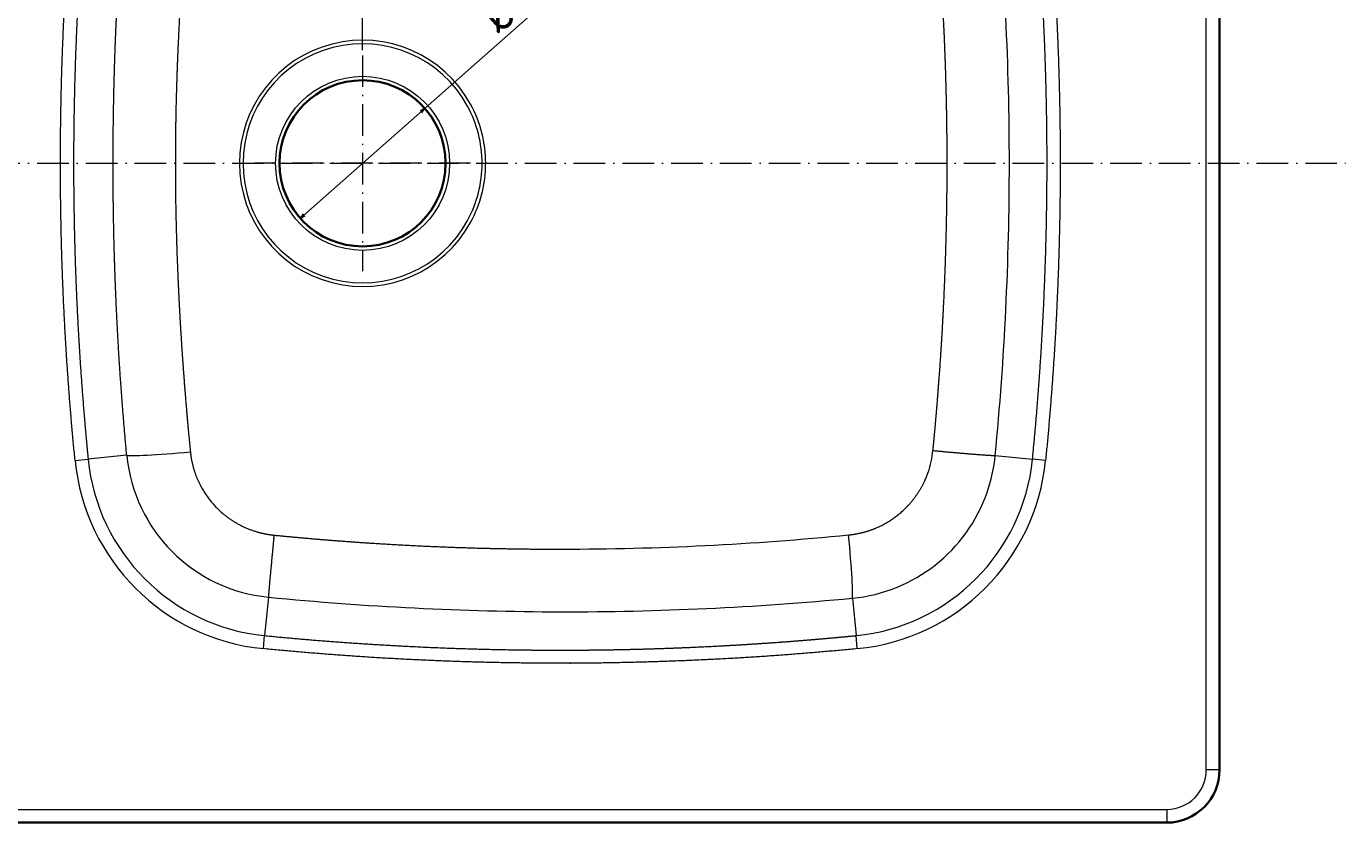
# Model space of a CAD drawing. Extents: x -158 to 1212, y 31 to 1079.
# Tile 8 of 11: x 711 to 1212, y 31 to 333. Entities that reach past the tile are written whole.
import ezdxf
from ezdxf.enums import TextEntityAlignment as Align

# ---------------------------------------------------------------- set-up
doc = ezdxf.new("R2010")
doc.units = 0
doc.linetypes.add('DASHDOT', pattern=[18.5, 12, -3, 0.5, -3])
doc.layers.get('0').update_dxf_attribs({"lineweight": 13})
doc.styles.get("Standard").update_dxf_attribs({"font": 'isocp.shx'})
doc.dimstyles.get("Standard").update_dxf_attribs({"dimtxt": 2.5, "dimasz": 2.5, "dimexe": 1.25, "dimexo": 0.625, "dimtad": 1, "dimcen": 2.5, "dimadec": 0, "dimazin": 0, "dimtfac": 1, "dimtmove": 0, "dimatfit": 0, "dimfxl": 0, "dimarcsym": 0})

# ---------------------------------------------------------------- blocks, each defined once
blk = doc.blocks.new('*D')
at = {"color": 7, "lineweight": 13}
for p, q in [((21.76, 953.92), (-143.39, 953.92)), ((-141.39, 729.92), (-141.39, 953.92)), ((21.76, 953.92), (-41.54, 953.92)), ((-39.54, 879.62), (-39.54, 953.92)), ((21.76, 933.92), (-41.54, 933.92)), ((805.26, 729.92), (-143.39, 729.92)), ((3.76, 512.62), (3.76, 630.94)), ((1163.76, 512.62), (1163.76, 630.94)), ((3.76, 628.94), (1163.76, 628.94)), ((583.76, 323.57), (583.76, 576.23)), ((838.76, 323.57), (838.76, 577.11)), ((838.76, 323.57), (838.76, 576.23)), ((1163.76, 512.62), (1163.76, 577.11)), ((583.76, 574.23), (838.76, 574.23)), ((838.76, 575.11), (1163.76, 575.11)), ((21.76, 530.62), (-79.3, 530.62)), ((-77.3, 30.62), (-77.3, 530.62)), ((815.15, 259.76), (920.78, 353.11)), ((21.76, 30.62), (-79.3, 30.62))]:
    blk.add_line(p, q, dxfattribs=at)
for points in [[(-140.88, 951.99), (-141.39, 953.92), (-141.91, 951.99)], [(-39.02, 951.99), (-39.54, 953.92), (-40.06, 951.99)], [(-40.06, 935.86), (-39.54, 933.92), (-39.02, 935.86)], [(-141.91, 731.86), (-141.39, 729.92), (-140.88, 731.86)], [(5.69, 629.45), (3.76, 628.94), (5.69, 628.42)], [(1161.82, 628.42), (1163.76, 628.94), (1161.82, 629.45)], [(840.69, 575.63), (838.76, 575.11), (840.69, 574.59)], [(1161.82, 574.59), (1163.76, 575.11), (1161.82, 575.63)], [(585.69, 574.74), (583.76, 574.23), (585.69, 573.71)], [(836.82, 573.71), (838.76, 574.23), (836.82, 574.74)], [(-76.79, 528.69), (-77.3, 530.62), (-77.82, 528.69)], [(861.25, 299.82), (862.36, 301.48), (860.57, 300.59)], [(816.26, 261.43), (815.15, 259.76), (816.94, 260.65)], [(-77.82, 32.55), (-77.3, 30.62), (-76.79, 32.55)]]:
    blk.add_lwpolyline(points, dxfattribs=at)
for s, rotation, p, p2 in [('20', 90, (-41.54, 879.62), (-41.54, 906.7)), ('224', 90, (-143.39, 820.91), (-143.39, 862.94)), ('63', 41.4687, (899.15, 336.67), (919.45, 354.61)), ('%%c', 41.4687, (890.71, 329.21), (898.41, 336.01)), ('500', 90, (-79.3, 259.61), (-79.3, 301.64))]:
    blk.add_text(s, height=14, rotation=rotation, dxfattribs=at).set_placement(p, p2, align=Align.FIT)
for s, p, p2 in [('1160', (555.27, 630.94), (612.24, 630.94)), ('255', (690.24, 576.23), (732.27, 576.23)), ('325', (980.24, 577.11), (1022.27, 577.11))]:
    blk.add_text(s, height=14, dxfattribs=at).set_placement(p, p2, align=Align.FIT)
blk = doc.blocks.new('BLOCK45')
at = {"color": 7, "linetype": 'DASHDOT', "lineweight": 13}
for p, q in [((835, 40.95), (835, -40.95)), ((875.95, 0), (794.05, 0))]:
    blk.add_line(p, q, dxfattribs=at)
blk = doc.blocks.new('BLOCK46')
at = {"color": 7, "lineweight": 13}
for p, q in [((1155, 0), (1155, 230)), ((1155, -230), (1155, 0)), ((20, -245), (1140, -245))]:
    blk.add_line(p, q, dxfattribs=at)
at = {"color": 7, "lineweight": 35}
for p, q in [((1160, 230), (1160, 0)), ((1160, 0), (1160, -230)), ((1140, -250), (20, -250))]:
    blk.add_line(p, q, dxfattribs=at)
at = {"color": 7, "lineweight": 13, "ltscale": 0.124524}
for p, q in [((725.96, -112.63), (730.91, -112.14)), ((1094.04, -112.63), (1089.09, -112.14)), ((797.37, -184.04), (797.86, -179.09)), ((1022.63, -184.04), (1022.14, -179.09))]:
    blk.add_line(p, q, dxfattribs=at)
at = {"color": 7, "lineweight": 13, "ltscale": 0.368286}
blk.add_line((745.57, -110.7), (730.91, -112.14), dxfattribs=at)
at = {"color": 7, "lineweight": 13, "ltscale": 0.355127}
blk.add_line((1074.95, -110.75), (1089.09, -112.14), dxfattribs=at)
at = {"color": 7, "lineweight": 13, "ltscale": 0.366276}
blk.add_line((799.29, -164.51), (797.86, -179.09), dxfattribs=at)
at = {"color": 7, "lineweight": 13, "ltscale": 0.356291}
blk.add_line((1020.75, -164.9), (1022.14, -179.09), dxfattribs=at)
at = {"color": 7, "lineweight": 13, "ltscale": 0.125}
for p, q in [((1160, -230), (1155, -230)), ((1140, -245), (1140, -250))]:
    blk.add_line(p, q, dxfattribs=at)
at = {"color": 7, "lineweight": 13}
blk.add_circle((835, 0), 33, dxfattribs=at)
at = {"color": 7, "lineweight": 35}
blk.add_circle((835, 0), 31.5, dxfattribs=at)
at = {"color": 7, "lineweight": 13}
for centre, radius, start, end in [((-69.81, -0.08), 1150.11, 0.00417, 5.53028), ((835, 0), 46.68, 28.648, 331.352), ((835, 0), 45.34, 28.6479, 331.3516), ((835, 0), 45.34, 359.9982, 28.6468), ((835, 0), 46.69, 359.9996, 28.6462), ((835, 0), 46.68, 331.3534, 0.0013), ((835, 0), 45.34, 331.3532, 0.0018), ((-69.81, 0.08), 1150.11, 354.46972, 359.99583), ((1015.76, -105.39), 35.74, 340.7384, 354.3614), ((805.16, -104.84), 79.58, 185.6161, 264.3839), ((805.16, -104.84), 74.6, 185.616, 264.384), ((805.12, -104.97), 59.82, 185.4991, 264.4088), ((1014.84, -104.84), 74.6, 275.616, 354.384), ((1014.84, -104.84), 79.58, 275.6161, 354.3839), ((1014.96, -104.92), 60.27, 340.7606, 354.4396), ((1014.97, -104.92), 60.26, 275.5057, 340.7614), ((912.4, 974.7), 1144.74, 269.87998, 275.4313), ((1140, -230), 15, 270, 360)]:
    blk.add_arc(centre, radius, start, end, dxfattribs=at)
at = {"color": 7, "lineweight": 35}
blk.add_arc((1140, -230), 20, 270, 360, dxfattribs=at)
at = {"color": 7, "lineweight": 13}
for centre, major_axis, ratio, start_param, end_param in [((770.36, -108.27), (24.89, 2.35), 0.04223, 3.228941, 4.681416), ((973.85, 349.71), (744.99, 75.76), 0.657986, 4.560762, 4.706554), ((1018.31, -140.12), (2.36, -24.89), 0.038415, 0.087336, 1.535199), ((803.05, 1024.05), (799.85, -946.78), 0.909738, 5.53158, 5.625894)]:
    blk.add_ellipse(centre, major_axis=major_axis, ratio=ratio, start_param=start_param, end_param=end_param, dxfattribs=at)
for points in [[(720.42, 0), (720.42, 22.56), (720.97, 45.13), (722.08, 67.67), (723.75, 90.18), (725.96, 112.63)], [(1094.04, 112.63), (1096.25, 90.18), (1097.92, 67.67), (1099.03, 45.13), (1099.58, 22.56), (1099.58, 0)], [(725.96, -112.63), (723.75, -90.18), (722.08, -67.67), (720.97, -45.13), (720.42, -22.56), (720.42, 0)], [(1099.58, 0), (1099.58, -22.56), (1099.03, -45.13), (1097.92, -67.67), (1096.25, -90.18), (1094.04, -112.63)], [(910, -189.58), (887.44, -189.58), (864.87, -189.03), (842.33, -187.92), (819.82, -186.25), (797.37, -184.04)]]:
    blk.add_open_spline(points, degree=5, dxfattribs=at)
for points, knots in [([(730.91, 112.14), (729.15, 94.26), (727.74, 76.34), (726.68, 58.39), (725.8, 35.94), (725.47, 13.48), (725.42, 8.99), (725.4, 4.49), (725.4, 0)], [0, 0, 0, 0, 0, 0, 127.20031, 127.20031, 127.20031, 158.995292, 158.995292, 158.995292, 158.995292, 158.995292, 158.995292]), ([(740.39, 0), (740.39, 5.6), (740.42, 11.21), (740.49, 16.87), (740.71, 29.48), (741.12, 42.85), (741.41, 50.33), (742.07, 64.43), (743, 79.24), (743.47, 86.02), (744.17, 95.02), (744.97, 104.13), (745.16, 106.32), (745.37, 108.51), (745.57, 110.7)], [0, 0, 0, 0, 0, 0, 45.954444, 45.954444, 45.954444, 99.990432, 99.990432, 99.990432, 144.056415, 144.056415, 144.056415, 157.908545, 157.908545, 157.908545, 157.908545, 157.908545, 157.908545]), ([(1094.6, 0), (1094.6, 17.97), (1094.25, 35.95), (1093.54, 53.91), (1092.21, 76.34), (1090.34, 98.73), (1089.94, 103.2), (1089.53, 107.67), (1089.09, 112.14)], [0, 0, 0, 0, 0, 0, 127.199708, 127.199708, 127.199708, 158.995202, 158.995202, 158.995202, 158.995202, 158.995202, 158.995202]), ([(769.69, 109.39), (768.85, 100.96), (768.09, 92.59), (767.42, 84.32), (766.3, 69.02), (765.46, 54.42), (765.13, 47.76), (764.59, 35.14), (764.25, 23.22), (764.13, 17.55), (764.03, 10.67), (763.99, 3.85), (763.99, 2.57), (763.99, 1.28), (763.99, 0)], [0, 0, 0, 0, 0, 0, 53.470694, 53.470694, 53.470694, 100.655669, 100.655669, 100.655669, 145.816262, 145.816262, 145.816262, 156.310934, 156.310934, 156.310934, 156.310934, 156.310934, 156.310934]), ([(1056.71, 0), (1056.71, 6.53), (1056.66, 13.05), (1056.56, 19.58), (1056.27, 32.64), (1055.79, 45.7), (1055.5, 52.23), (1054.71, 67.49), (1053.65, 82.74), (1052.96, 91.48), (1052.19, 100.19), (1051.33, 108.91)], [0, 0, 0, 0, 0, 0, 46.474491, 46.474491, 46.474491, 92.985562, 92.985562, 92.985562, 155.107898, 155.107898, 155.107898, 155.107898, 155.107898, 155.107898]), ([(725.4, 0), (725.4, -17.97), (725.75, -35.95), (726.46, -53.91), (727.79, -76.34), (729.66, -98.73), (730.06, -103.2), (730.47, -107.67), (730.91, -112.14)], [0, 0, 0, 0, 0, 0, 127.199814, 127.199814, 127.199814, 158.995314, 158.995314, 158.995314, 158.995314, 158.995314, 158.995314]), ([(1051.33, -108.91), (1051.55, -106.73), (1051.76, -104.56), (1051.96, -102.39), (1052.36, -98.04), (1052.73, -93.69), (1052.91, -91.52), (1053.97, -78.47), (1054.85, -65.4), (1055.44, -54.5), (1056.17, -37.06), (1056.56, -19.62), (1056.66, -13.08), (1056.71, -6.54), (1056.71, 0)], [0, 0, 0, 0, 0, 0, 17.021729, 17.021729, 17.021729, 34.048379, 34.048379, 34.048379, 119.162818, 119.162818, 119.162818, 170.203175, 170.203175, 170.203175, 170.203175, 170.203175, 170.203175]), ([(745.57, -110.7), (744.78, -102.28), (744.06, -93.92), (743.43, -85.65), (742.41, -70.36), (741.66, -55.75), (741.37, -49.1), (740.91, -36.6), (740.62, -24.8), (740.52, -19.26), (740.43, -12.1), (740.4, -5.03), (740.39, -3.36), (740.39, -1.68), (740.39, 0)], [0, 0, 0, 0, 0, 0, 53.170021, 53.170021, 53.170021, 100.130194, 100.130194, 100.130194, 144.132491, 144.132491, 144.132491, 157.886842, 157.886842, 157.886842, 157.886842, 157.886842, 157.886842]), ([(763.99, 0), (763.99, -4.8), (764.02, -9.6), (764.08, -14.43), (764.28, -25.09), (764.66, -36.57), (764.91, -43.01), (765.43, -53.93), (766.14, -65.84), (766.44, -70.46), (767.15, -80.69), (768.02, -91.44), (768.53, -97.33), (769.08, -103.32), (769.69, -109.39)], [0, 0, 0, 0, 0, 0, 62.905168, 62.905168, 62.905168, 134.836336, 134.836336, 134.836336, 178.202508, 178.202508, 178.202508, 228.250012, 228.250012, 228.250012, 228.250012, 228.250012, 228.250012]), ([(1089.09, -112.14), (1090.85, -94.26), (1092.26, -76.34), (1093.32, -58.39), (1094.2, -35.94), (1094.53, -13.48), (1094.58, -8.99), (1094.6, -4.49), (1094.6, 0)], [0, 0, 0, 0, 0, 0, 127.200317, 127.200317, 127.200317, 158.995292, 158.995292, 158.995292, 158.995292, 158.995292, 158.995292]), ([(769.69, -109.39), (769.7, -109.52), (769.72, -109.66), (769.73, -109.8), (769.75, -110), (769.78, -110.2), (769.79, -110.27), (770.25, -113.88), (771.17, -117.43), (772.52, -120.77), (776.37, -127.65), (782, -133.28), (785.51, -135.86), (790.06, -138.23), (794.92, -139.74), (795.67, -139.95), (797.26, -140.35), (798.87, -140.66), (799.72, -140.8), (800.57, -140.91), (801.42, -140.99)], [0, 0, 0, 0, 0, 0, 1.198175, 1.198175, 1.198175, 1.797264, 1.797264, 1.797264, 33.34511, 33.34511, 33.34511, 70.7076, 70.7076, 70.7076, 77.467558, 77.467558, 77.467558, 84.934259, 84.934259, 84.934259, 84.934259, 84.934259, 84.934259]), ([(1051.33, -108.91), (1055.68, -109.32), (1060, -109.72), (1064.19, -110.08), (1069.55, -110.51), (1073.11, -110.73), (1073.92, -110.76), (1074.56, -110.78), (1074.88, -110.76), (1074.9, -110.76), (1074.93, -110.76), (1074.95, -110.75)], [0, 0, 0, 0, 0, 0, 31.033046, 31.033046, 31.033046, 42.825434, 42.825434, 42.825434, 44.054748, 44.054748, 44.054748, 44.054748, 44.054748, 44.054748]), ([(1019.35, -140.91), (1019.5, -140.9), (1019.64, -140.88), (1019.78, -140.87), (1020.06, -140.84), (1020.35, -140.8), (1020.49, -140.78), (1024.04, -140.31), (1027.59, -139.38), (1030.93, -138.05), (1036.79, -134.78), (1041.83, -130.14), (1043.91, -127.76), (1046.37, -124.21), (1048.25, -120.36), (1048.71, -119.31), (1049.13, -118.26), (1049.51, -117.18)], [0, 0, 0, 0, 0, 0, 1.188808, 1.188808, 1.188808, 2.377616, 2.377616, 2.377616, 30.929468, 30.929468, 30.929468, 55.027487, 55.027487, 55.027487, 63.750368, 63.750368, 63.750368, 63.750368, 63.750368, 63.750368]), ([(801.42, -140.99), (801, -145.33), (800.59, -149.64), (800.2, -153.81), (799.71, -159.15), (799.41, -162.69), (799.35, -163.49), (799.3, -164.12), (799.29, -164.44), (799.29, -164.46), (799.29, -164.49), (799.29, -164.51)], [0, 0, 0, 0, 0, 0, 31.007451, 31.007451, 31.007451, 42.815049, 42.815049, 42.815049, 44.024174, 44.024174, 44.024174, 44.024174, 44.024174, 44.024174]), ([(801.42, -140.99), (814.22, -142.26), (826.93, -143.33), (839.64, -144.21), (858.98, -145.27), (878.71, -145.91), (885.41, -146.07), (894.45, -146.23), (903.58, -146.29), (905.92, -146.3), (908.26, -146.3), (910.6, -146.3)], [0, 0, 0, 0, 0, 0, 112.205984, 112.205984, 112.205984, 168.972124, 168.972124, 168.972124, 188.365499, 188.365499, 188.365499, 188.365499, 188.365499, 188.365499]), ([(797.86, -179.09), (815.74, -180.85), (833.66, -182.26), (851.61, -183.32), (874.06, -184.2), (896.52, -184.53), (901.01, -184.58), (905.51, -184.6), (910, -184.6)], [0, 0, 0, 0, 0, 0, 127.200322, 127.200322, 127.200322, 158.995305, 158.995305, 158.995305, 158.995305, 158.995305, 158.995305]), ([(910, -184.6), (912.24, -184.6), (914.48, -184.6), (916.73, -184.58), (921.22, -184.55), (925.71, -184.5), (927.96, -184.46), (932.45, -184.39), (936.94, -184.29), (939.19, -184.23), (950.42, -183.93), (961.64, -183.48), (970.62, -183.04), (981.83, -182.38), (993.04, -181.58), (995.28, -181.42), (999.76, -181.07), (1004.24, -180.71), (1006.48, -180.52), (1010.95, -180.14), (1015.43, -179.73), (1017.67, -179.52), (1019.91, -179.31), (1022.14, -179.09)], [0, 0, 0, 0, 0, 0, 15.881152, 15.881152, 15.881152, 31.780831, 31.780831, 31.780831, 47.680162, 47.680162, 47.680162, 111.277024, 111.277024, 111.277024, 127.176857, 127.176857, 127.176857, 143.076386, 143.076386, 143.076386, 158.987962, 158.987962, 158.987962, 158.987962, 158.987962, 158.987962]), ([(1022.63, -184.04), (1001.13, -186.16), (979.58, -187.77), (958, -188.88), (935.92, -189.49), (913.84, -189.58), (913.36, -189.58), (912.4, -189.58), (911.44, -189.58), (910.96, -189.58), (910.48, -189.58), (910, -189.58)], [0, 0, 0, 0, 0, 0, 152.766222, 152.766222, 152.766222, 156.162492, 156.162492, 156.162492, 159.558761, 159.558761, 159.558761, 159.558761, 159.558761, 159.558761])]:
    blk.add_open_spline(points, degree=5, knots=knots, dxfattribs=at)

msp = doc.modelspace()

# ---------------------------------------------------------------- linework, layer by layer
at = {"color": 7, "linetype": 'DASHDOT', "lineweight": 13}
msp.add_line((-43.19, 280.623), (1211.587, 280.623), dxfattribs=at)

# ---------------------------------------------------------------- block references
at = {"lineweight": 0}
for name in ['BLOCK46', 'BLOCK45']:
    msp.add_blockref(name, (3.755, 280.623), dxfattribs=at)

# ---------------------------------------------------------------- dimensions: what is measured, and where the dimension line sits
at = {"color": 0, "lineweight": 0}
for base, p1, p2, angle, middle, dimtype in [((-77.303, 530.623), (23.755, 30.623), (23.755, 530.623), 90, (-77.303, 280.623), 161), ((3.755, 628.937), (1163.755, 510.623), (3.755, 510.623), 180, (583.755, 628.937), 161), ((583.755, 574.226), (838.755, 321.573), (583.755, 321.573), 180, (711.255, 574.226), 161), ((838.755, 575.109), (1163.755, 510.623), (838.755, 321.573), 179.99905, (1001.255, 575.109), 160), ((-141.393, 729.924), (23.755, 953.924), (807.255, 729.924), 269.99857, (-141.393, 841.924), 160), ((-39.54, 933.924), (23.755, 953.924), (23.755, 933.924), 269.99857, (-39.54, 893.161), 160)]:
    dim = msp.add_linear_dim(base=base, p1=p1, p2=p2, angle=angle, dimstyle='Standard', dxfattribs=at)
    dim.commit()
    dim.dimension.update_dxf_attribs({"geometry": '*D', "text_midpoint": middle, "dimtype": dimtype})
dim = msp.add_diameter_dim_2p(p1=(815.152, 259.763), p2=(862.359, 301.482), dimstyle='Standard', dxfattribs=at)
dim.commit()
dim.dimension.update_dxf_attribs({"geometry": '*D', "text_midpoint": (906.406, 340.409), "dimtype": 163})

doc.saveas('drawing.dxf')
